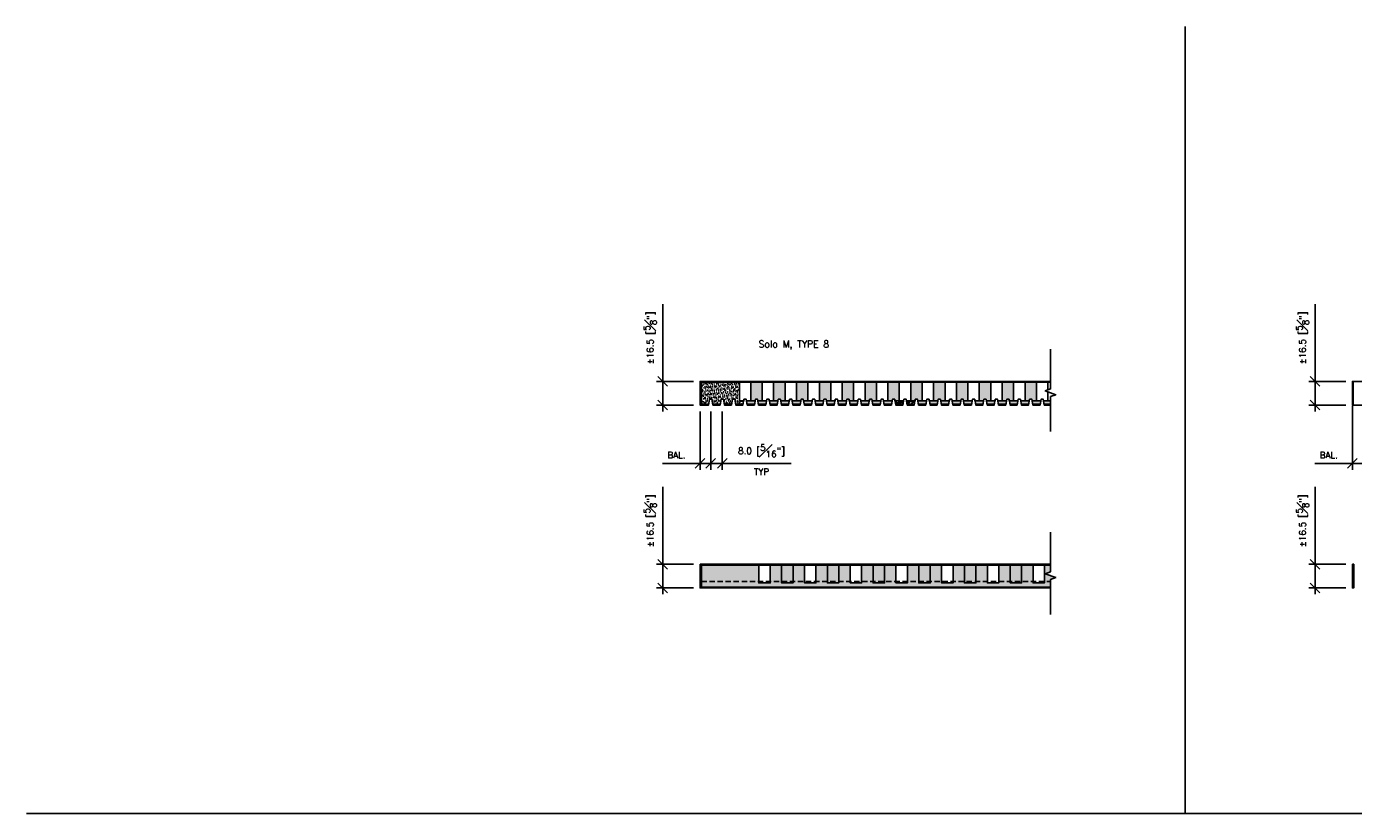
# Model space of a CAD drawing. Header units: millimetres. Extents: x 0 to 4899, y -1170 to 2102.
# Tile 10 of 15: x 12 to 941, y 1551 to 2102. Entities that reach past the tile are written whole.
import ezdxf

# ---------------------------------------------------------------- set-up
doc = ezdxf.new("R2010")
doc.units = ezdxf.units.MM
doc.header["$LTSCALE"] = 15
doc.header["$MEASUREMENT"] = 0
doc.linetypes.add('HIDDEN', pattern=[0.375, 0.25, -0.125])
for name, color, linetype in [('1-DIM', 4, 'Continuous'), ('1-PANEL', 6, 'Continuous'), ('1-TEXT', 2, 'Continuous')]:
    doc.layers.add(name, color=color, linetype=linetype)
doc.styles.add('ROMANS', font='romans.shx')
doc.styles.add('TEXT', font='romans.shx')
doc.dimstyles.new('WDIM 1-2', dxfattribs={"dimscale": 2.25, "dimtxt": 2, "dimasz": 3, "dimexe": 2, "dimexo": 2, "dimgap": 1.6, "dimtad": 1, "dimdec": 1, "dimzin": 3, "dimdsep": 46, "dimtxsty": 'TEXT', "dimblk": 'OBLIQUE', "dimcen": 2, "dimdle": 2, "dimclrd": 256, "dimclre": 4, "dimclrt": 2, "dimazin": 0, "dimtfac": 1, "dimtdec": 1, "dimtmove": 0, "dimatfit": 3, "dimfxl": 0, "dimfrac": 2, "dimtolj": 1, "dimtzin": 0, "dimlwd": -1, "dimlwe": -1, "dimarcsym": 0})
pattern_1 = [(37.5, (-2725.3137, 1488.6482), (-0.06299336, 1.9268238), [0, -1.52, 0, -1.7, 0, -1.625]), (7.5, (-2725.3137, 1488.6482), (1.7697767, 2.822146), [0, -0.82, 0, -1.37, 0, -0.525]), (327.5, (-2726.5437, 1488.6482), (3.1141419, 0.00565905), [0, -0.5, 0, -1.8, 0, -2.35]), (317.5, (-2726.5437, 1488.6482), (3.0061266, 0.8776756), [0, -0.25, 0, -1.18, 0, -1.35])]

# ---------------------------------------------------------------- blocks, each defined once
blk = doc.blocks.new('_OBLIQUE')
at = {"color": 0, "linetype": 'ByBlock'}
blk.add_line((-0.5, -0.5), (0.5, 0.5), dxfattribs=at)
blk = doc.blocks.new('*D37')
at = {"layer": '1-DIM', "transparency": 16777216}
for p, q in [((457.61, 1725.74), (457.61, 1779.97)), ((457.61, 1704.74), (457.61, 1725.74))]:
    blk.add_line(p, q, dxfattribs=at)
at = {"layer": '1-DIM', "color": 4, "transparency": 16777216}
for p, q in [((479.2, 1725.74), (453.11, 1725.74)), ((479.2, 1709.24), (453.11, 1709.24))]:
    blk.add_line(p, q, dxfattribs=at)
at = {"layer": 'DEFPOINTS', "color": 0, "transparency": 16777216}
for p in [(457.61, 1725.74), (483.7, 1725.74), (483.7, 1709.24)]:
    blk.add_point(p, dxfattribs=at)
at = {"layer": '1-DIM', "transparency": 16777216, "xscale": 6.75, "yscale": 6.75, "zscale": 6.75}
for p, rotation in [((457.61, 1725.74), 90), ((457.61, 1709.24), 270)]:
    blk.add_blockref('_OBLIQUE', p, dxfattribs=dict(at, rotation=rotation))
at = {"layer": '1-DIM', "color": 2, "transparency": 16777216, "insert": (448.76, 1756.23), "char_height": 4.5, "attachment_point": 5, "rotation": 90, "style": 'TEXT', "bg_fill": 3, "box_fill_scale": 1.25, "bg_fill_color": 256, "bg_fill_true_color": 13158600, "bg_fill_transparency": 0}
blk.add_mtext('\\A1;%%P16.5 [{\\H1.000000x;\\S5#8;}"]', dxfattribs=at)
blk = doc.blocks.new('*D26')
at = {"layer": '1-DIM', "transparency": 16777216}
for p, q in [((457.61, 1853.74), (457.61, 1907.97)), ((457.61, 1832.74), (457.61, 1853.74))]:
    blk.add_line(p, q, dxfattribs=at)
at = {"layer": '1-DIM', "color": 4, "transparency": 16777216}
for p, q in [((479.2, 1853.74), (453.11, 1853.74)), ((479.2, 1837.24), (453.11, 1837.24))]:
    blk.add_line(p, q, dxfattribs=at)
at = {"layer": 'DEFPOINTS', "color": 0, "transparency": 16777216}
for p in [(457.61, 1853.74), (483.7, 1853.74), (483.7, 1837.24)]:
    blk.add_point(p, dxfattribs=at)
at = {"layer": '1-DIM', "transparency": 16777216, "xscale": 6.75, "yscale": 6.75, "zscale": 6.75}
for p, rotation in [((457.61, 1853.74), 90), ((457.61, 1837.24), 270)]:
    blk.add_blockref('_OBLIQUE', p, dxfattribs=dict(at, rotation=rotation))
at = {"layer": '1-DIM', "color": 2, "transparency": 16777216, "insert": (448.76, 1884.23), "char_height": 4.5, "attachment_point": 5, "rotation": 90, "style": 'TEXT', "bg_fill": 3, "box_fill_scale": 1.25, "bg_fill_color": 256, "bg_fill_true_color": 13158600, "bg_fill_transparency": 0}
blk.add_mtext('\\A1;%%P16.5 [{\\H1.000000x;\\S5#8;}"]', dxfattribs=at)
blk = doc.blocks.new('*D27')
at = {"layer": '1-DIM', "transparency": 16777216}
for p, q in [((914.31, 1725.74), (914.31, 1779.97)), ((914.31, 1704.74), (914.31, 1725.74))]:
    blk.add_line(p, q, dxfattribs=at)
at = {"layer": '1-DIM', "color": 4, "transparency": 16777216}
for p, q in [((935.9, 1725.74), (909.81, 1725.74)), ((935.9, 1709.24), (909.81, 1709.24))]:
    blk.add_line(p, q, dxfattribs=at)
at = {"layer": 'DEFPOINTS', "color": 0, "transparency": 16777216}
for p in [(914.31, 1725.74), (940.4, 1725.74), (940.4, 1709.24)]:
    blk.add_point(p, dxfattribs=at)
at = {"layer": '1-DIM', "transparency": 16777216, "xscale": 6.75, "yscale": 6.75, "zscale": 6.75}
for p, rotation in [((914.31, 1725.74), 90), ((914.31, 1709.24), 270)]:
    blk.add_blockref('_OBLIQUE', p, dxfattribs=dict(at, rotation=rotation))
at = {"layer": '1-DIM', "color": 2, "transparency": 16777216, "insert": (905.46, 1756.23), "char_height": 4.5, "attachment_point": 5, "rotation": 90, "style": 'TEXT', "bg_fill": 3, "box_fill_scale": 1.25, "bg_fill_color": 256, "bg_fill_true_color": 13158600, "bg_fill_transparency": 0}
blk.add_mtext('\\A1;%%P16.5 [{\\H1.000000x;\\S5#8;}"]', dxfattribs=at)
blk = doc.blocks.new('*D29')
at = {"layer": '1-DIM', "transparency": 16777216}
for p, q in [((914.31, 1853.74), (914.31, 1907.97)), ((914.31, 1832.74), (914.31, 1853.74))]:
    blk.add_line(p, q, dxfattribs=at)
at = {"layer": '1-DIM', "color": 4, "transparency": 16777216}
for p, q in [((935.9, 1853.74), (909.81, 1853.74)), ((935.9, 1837.24), (909.81, 1837.24))]:
    blk.add_line(p, q, dxfattribs=at)
at = {"layer": 'DEFPOINTS', "color": 0, "transparency": 16777216}
for p in [(914.31, 1853.74), (940.4, 1853.74), (940.4, 1837.24)]:
    blk.add_point(p, dxfattribs=at)
at = {"layer": '1-DIM', "transparency": 16777216, "xscale": 6.75, "yscale": 6.75, "zscale": 6.75}
for p, rotation in [((914.31, 1853.74), 90), ((914.31, 1837.24), 270)]:
    blk.add_blockref('_OBLIQUE', p, dxfattribs=dict(at, rotation=rotation))
at = {"layer": '1-DIM', "color": 2, "transparency": 16777216, "insert": (905.46, 1884.23), "char_height": 4.5, "attachment_point": 5, "rotation": 90, "style": 'TEXT', "bg_fill": 3, "box_fill_scale": 1.25, "bg_fill_color": 256, "bg_fill_true_color": 13158600, "bg_fill_transparency": 0}
blk.add_mtext('\\A1;%%P16.5 [{\\H1.000000x;\\S5#8;}"]', dxfattribs=at)
blk = doc.blocks.new('*D31')
at = {"layer": '1-DIM', "color": 4, "transparency": 16777216}
for p, q in [((491.19, 1832.78), (491.19, 1791.85)), ((499.19, 1832.78), (499.19, 1791.85))]:
    blk.add_line(p, q, dxfattribs=at)
at = {"layer": '1-DIM', "transparency": 16777216}
for p, q in [((486.69, 1796.35), (499.19, 1796.35)), ((499.19, 1796.35), (547.43, 1796.35))]:
    blk.add_line(p, q, dxfattribs=at)
at = {"layer": 'DEFPOINTS', "color": 0, "transparency": 16777216}
for p in [(491.19, 1837.28), (499.19, 1837.28), (499.19, 1796.35)]:
    blk.add_point(p, dxfattribs=at)
at = {"layer": '1-DIM', "transparency": 16777216, "xscale": 6.75, "yscale": 6.75, "zscale": 6.75, "rotation": 180}
blk.add_blockref('_OBLIQUE', (491.19, 1796.35), dxfattribs=at)
at = {"layer": '1-DIM', "transparency": 16777216, "xscale": 6.75, "yscale": 6.75, "zscale": 6.75}
blk.add_blockref('_OBLIQUE', (499.19, 1796.35), dxfattribs=at)
at = {"layer": '1-DIM', "color": 2, "transparency": 16777216, "char_height": 4.5, "attachment_point": 5, "style": 'TEXT', "bg_fill": 3, "box_fill_scale": 1.25, "bg_fill_color": 256, "bg_fill_true_color": 13158600, "bg_fill_transparency": 0}
for s, insert in [('\\A1;8.0 [{\\H1.000000x;\\S5#16;}"]', (526.69, 1805.2)), ('\\A1;TYP', (526.69, 1790.5))]:
    blk.add_mtext(s, dxfattribs=dict(at, insert=insert))
blk = doc.blocks.new('*D32')
at = {"layer": '1-DIM', "color": 4, "transparency": 16777216}
for p, q in [((483.7, 1832.78), (483.7, 1791.85)), ((491.19, 1832.74), (491.19, 1791.85))]:
    blk.add_line(p, q, dxfattribs=at)
at = {"layer": '1-DIM', "transparency": 16777216}
for p, q in [((483.7, 1796.35), (457.32, 1796.35)), ((495.69, 1796.35), (483.7, 1796.35))]:
    blk.add_line(p, q, dxfattribs=at)
at = {"layer": 'DEFPOINTS', "color": 0, "transparency": 16777216}
for p in [(483.7, 1837.28), (491.19, 1837.24), (483.7, 1796.35)]:
    blk.add_point(p, dxfattribs=at)
at = {"layer": '1-DIM', "transparency": 16777216, "xscale": 6.75, "yscale": 6.75, "zscale": 6.75, "rotation": 180}
blk.add_blockref('_OBLIQUE', (483.7, 1796.35), dxfattribs=at)
at = {"layer": '1-DIM', "transparency": 16777216, "xscale": 6.75, "yscale": 6.75, "zscale": 6.75}
blk.add_blockref('_OBLIQUE', (491.19, 1796.35), dxfattribs=at)
at = {"layer": '1-DIM', "color": 2, "transparency": 16777216, "insert": (467.13, 1802.2), "char_height": 4.5, "attachment_point": 5, "style": 'TEXT', "bg_fill": 3, "box_fill_scale": 1.25, "bg_fill_color": 256, "bg_fill_true_color": 13158600, "bg_fill_transparency": 0}
blk.add_mtext('\\A1;BAL.', dxfattribs=at)
blk = doc.blocks.new('*D34')
at = {"layer": '1-DIM', "color": 4, "transparency": 16777216}
for p, q in [((940.4, 1836.74), (940.4, 1791.85)), ((955.89, 1832.74), (955.89, 1791.85))]:
    blk.add_line(p, q, dxfattribs=at)
at = {"layer": '1-DIM', "transparency": 16777216}
for p, q in [((940.4, 1796.35), (914.02, 1796.35)), ((960.39, 1796.35), (940.4, 1796.35))]:
    blk.add_line(p, q, dxfattribs=at)
at = {"layer": 'DEFPOINTS', "color": 0, "transparency": 16777216}
for p in [(940.4, 1841.24), (955.89, 1837.24), (940.4, 1796.35)]:
    blk.add_point(p, dxfattribs=at)
at = {"layer": '1-DIM', "transparency": 16777216, "xscale": 6.75, "yscale": 6.75, "zscale": 6.75, "rotation": 180}
blk.add_blockref('_OBLIQUE', (940.4, 1796.35), dxfattribs=at)
at = {"layer": '1-DIM', "transparency": 16777216, "xscale": 6.75, "yscale": 6.75, "zscale": 6.75}
blk.add_blockref('_OBLIQUE', (955.89, 1796.35), dxfattribs=at)
at = {"layer": '1-DIM', "color": 2, "transparency": 16777216, "insert": (923.83, 1802.2), "char_height": 4.5, "attachment_point": 5, "style": 'TEXT', "bg_fill": 3, "box_fill_scale": 1.25, "bg_fill_color": 256, "bg_fill_true_color": 13158600, "bg_fill_transparency": 0}
blk.add_mtext('\\A1;BAL.', dxfattribs=at)

msp = doc.modelspace()

# ---------------------------------------------------------------- hatches: boundary and pattern name
at = {"layer": '1-PANEL'}
h = msp.add_hatch(dxfattribs=at)
h.set_pattern_fill('AR-SAND', color=8)
h.set_pattern_definition(pattern_1)
h.paths.add_polyline_path([(498.39, 1841.24), (499.99, 1841.24), (500.61, 1837.74), (505.78, 1837.74), (506.39, 1841.24), (507.99, 1841.24), (508.61, 1837.74), (513.78, 1837.74), (514.22, 1840.24), (511.2, 1840.24), (511.2, 1853.24), (484.7, 1853.24), (484.7, 1837.74), (489.78, 1837.74), (490.39, 1841.24), (491.99, 1841.24), (492.61, 1837.74), (497.78, 1837.74)])
h = msp.add_hatch(dxfattribs=at)
h.set_pattern_fill('AR-SAND', color=8)
h.set_pattern_definition(pattern_1)
h.paths.add_polyline_path([(527.2, 1853.24), (519.2, 1853.24), (519.2, 1840.24), (522.22, 1840.24), (522.39, 1841.24), (523.99, 1841.24), (524.17, 1840.24), (527.2, 1840.24)])
h.paths.add_polyline_path([(543.2, 1853.24), (535.2, 1853.24), (535.2, 1840.24), (538.22, 1840.24), (538.39, 1841.24), (539.99, 1841.24), (540.17, 1840.24), (543.2, 1840.24)])
h.paths.add_polyline_path([(559.2, 1853.24), (551.2, 1853.24), (551.2, 1840.24), (554.22, 1840.24), (554.39, 1841.24), (555.99, 1841.24), (556.17, 1840.24), (559.2, 1840.24)])
h.paths.add_polyline_path([(575.2, 1853.24), (567.2, 1853.24), (567.2, 1840.24), (570.22, 1840.24), (570.39, 1841.24), (571.99, 1841.24), (572.17, 1840.24), (575.2, 1840.24)])
h.paths.add_polyline_path([(591.2, 1853.24), (583.2, 1853.24), (583.2, 1840.24), (586.22, 1840.24), (586.39, 1841.24), (587.99, 1841.24), (588.17, 1840.24), (591.2, 1840.24)])
h.paths.add_polyline_path([(607.2, 1853.24), (599.2, 1853.24), (599.2, 1840.24), (602.22, 1840.24), (602.39, 1841.24), (603.99, 1841.24), (604.17, 1840.24), (607.2, 1840.24)])
h.paths.add_polyline_path([(623.2, 1853.24), (615.2, 1853.24), (615.2, 1840.24), (618.22, 1840.24), (618.39, 1841.24), (619.99, 1841.24), (620.17, 1840.24), (623.2, 1840.24)])
h.paths.add_polyline_path([(618.22, 1840.24), (615.2, 1840.24), (612.17, 1840.24), (612.61, 1837.74), (617.78, 1837.74)])
h.paths.add_polyline_path([(610.22, 1840.24), (607.2, 1840.24), (604.17, 1840.24), (604.61, 1837.74), (609.78, 1837.74)])
h.paths.add_polyline_path([(602.22, 1840.24), (599.2, 1840.24), (596.17, 1840.24), (596.61, 1837.74), (601.78, 1837.74)])
h.paths.add_polyline_path([(594.22, 1840.24), (591.2, 1840.24), (588.17, 1840.24), (588.61, 1837.74), (593.78, 1837.74)])
h.paths.add_polyline_path([(586.22, 1840.24), (583.2, 1840.24), (580.17, 1840.24), (580.61, 1837.74), (585.78, 1837.74)])
h.paths.add_polyline_path([(578.22, 1840.24), (575.2, 1840.24), (572.17, 1840.24), (572.61, 1837.74), (577.78, 1837.74)])
h.paths.add_polyline_path([(570.22, 1840.24), (567.2, 1840.24), (564.17, 1840.24), (564.61, 1837.74), (569.78, 1837.74)])
h.paths.add_polyline_path([(562.22, 1840.24), (559.2, 1840.24), (556.17, 1840.24), (556.61, 1837.74), (561.78, 1837.74)])
h.paths.add_polyline_path([(554.22, 1840.24), (551.2, 1840.24), (548.17, 1840.24), (548.61, 1837.74), (553.78, 1837.74)])
h.paths.add_polyline_path([(546.22, 1840.24), (543.2, 1840.24), (540.17, 1840.24), (540.61, 1837.74), (545.78, 1837.74)])
h.paths.add_polyline_path([(538.22, 1840.24), (535.2, 1840.24), (532.17, 1840.24), (532.61, 1837.74), (537.78, 1837.74)])
h.paths.add_polyline_path([(530.22, 1840.24), (527.2, 1840.24), (524.17, 1840.24), (524.61, 1837.74), (529.78, 1837.74)])
h.paths.add_polyline_path([(522.22, 1840.24), (519.2, 1840.24), (516.17, 1840.24), (516.61, 1837.74), (521.78, 1837.74)])
h = msp.add_hatch(dxfattribs=at)
h.set_pattern_fill('AR-SAND', color=8)
h.set_pattern_definition(pattern_1)
h.paths.add_polyline_path([(639.2, 1853.24), (631.2, 1853.24), (631.2, 1840.24), (634.22, 1840.24), (634.39, 1841.24), (635.99, 1841.24), (636.17, 1840.24), (639.2, 1840.24)])
h.paths.add_polyline_path([(655.2, 1853.24), (647.2, 1853.24), (647.2, 1840.24), (650.22, 1840.24), (650.39, 1841.24), (651.99, 1841.24), (652.17, 1840.24), (655.2, 1840.24)])
h.paths.add_polyline_path([(671.2, 1853.24), (663.2, 1853.24), (663.2, 1840.24), (666.22, 1840.24), (666.39, 1841.24), (667.99, 1841.24), (668.17, 1840.24), (671.2, 1840.24)])
h.paths.add_polyline_path([(687.2, 1853.24), (679.2, 1853.24), (679.2, 1840.24), (682.22, 1840.24), (682.39, 1841.24), (683.99, 1841.24), (684.17, 1840.24), (687.2, 1840.24)])
h.paths.add_polyline_path([(703.2, 1853.24), (695.2, 1853.24), (695.2, 1840.24), (698.22, 1840.24), (698.39, 1841.24), (699.99, 1841.24), (700.17, 1840.24), (703.2, 1840.24)])
h.paths.add_polyline_path([(719.2, 1853.24), (711.2, 1853.24), (711.2, 1840.24), (714.22, 1840.24), (714.39, 1841.24), (715.99, 1841.24), (716.17, 1840.24), (719.2, 1840.24)])
h.paths.add_polyline_path([(729.07, 1840.24), (727.2, 1840.24), (724.17, 1840.24), (724.61, 1837.74), (729.07, 1837.74)])
h.paths.add_polyline_path([(722.22, 1840.24), (719.2, 1840.24), (716.17, 1840.24), (716.61, 1837.74), (721.78, 1837.74)])
h.paths.add_polyline_path([(714.22, 1840.24), (711.2, 1840.24), (708.17, 1840.24), (708.61, 1837.74), (713.78, 1837.74)])
h.paths.add_polyline_path([(706.22, 1840.24), (703.2, 1840.24), (700.17, 1840.24), (700.61, 1837.74), (705.78, 1837.74)])
h.paths.add_polyline_path([(698.22, 1840.24), (695.2, 1840.24), (692.17, 1840.24), (692.61, 1837.74), (697.78, 1837.74)])
h.paths.add_polyline_path([(690.22, 1840.24), (687.2, 1840.24), (684.17, 1840.24), (684.61, 1837.74), (689.78, 1837.74)])
h.paths.add_polyline_path([(682.22, 1840.24), (679.2, 1840.24), (676.17, 1840.24), (676.61, 1837.74), (681.78, 1837.74)])
h.paths.add_polyline_path([(674.22, 1840.24), (671.2, 1840.24), (668.17, 1840.24), (668.61, 1837.74), (673.78, 1837.74)])
h.paths.add_polyline_path([(666.22, 1840.24), (663.2, 1840.24), (660.17, 1840.24), (660.61, 1837.74), (665.78, 1837.74)])
h.paths.add_polyline_path([(658.22, 1840.24), (655.2, 1840.24), (652.17, 1840.24), (652.61, 1837.74), (657.78, 1837.74)])
h.paths.add_polyline_path([(650.22, 1840.24), (647.2, 1840.24), (644.17, 1840.24), (644.61, 1837.74), (649.78, 1837.74)])
h.paths.add_polyline_path([(642.22, 1840.24), (639.2, 1840.24), (636.17, 1840.24), (636.61, 1837.74), (641.78, 1837.74)])
h = msp.add_hatch(dxfattribs=at)
h.set_pattern_fill('AR-SAND', color=8)
h.set_pattern_definition(pattern_1)
h.paths.add_polyline_path([(626.22, 1840.24), (623.2, 1840.24), (620.17, 1840.24), (620.61, 1837.74), (625.78, 1837.74)])
h = msp.add_hatch(dxfattribs=at)
h.set_pattern_fill('AR-SAND', color=8)
h.set_pattern_definition(pattern_1)
h.paths.add_polyline_path([(634.22, 1840.24), (631.2, 1840.24), (628.17, 1840.24), (628.61, 1837.74), (633.78, 1837.74)])

# ---------------------------------------------------------------- linework, layer by layer
for p, q in [((823.25, 2102.23), (823.25, 1551.31)), ((12.14, 1551.31), (1831.78, 1551.31))]:
    msp.add_line(p, q)
at = {"layer": '1-DIM'}
for points in [[(729.07, 1876.31), (729.07, 1848.52), (725.39, 1847.18), (732.75, 1844.5), (729.07, 1843.16), (729.07, 1818.7)], [(729.07, 1748.31), (729.07, 1720.52), (725.39, 1719.18), (732.75, 1716.5), (729.07, 1715.16), (729.07, 1690.7)]]:
    msp.add_lwpolyline(points, dxfattribs=at)
at = {"layer": '1-PANEL'}
for p, q in [((484.2, 1853.74), (484.2, 1837.24)), ((484.7, 1853.74), (484.7, 1837.24)), ((940.9, 1853.74), (940.9, 1837.24))]:
    msp.add_line(p, q, dxfattribs=at)
for points in [[(729.07, 1853.24), (484.7, 1853.24)], [(511.2, 1853.24), (511.2, 1840.24), (514.22, 1840.24), (514.39, 1841.24), (515.99, 1841.24), (516.17, 1840.24), (519.2, 1840.24), (519.2, 1853.24)], [(519.2, 1853.24), (519.2, 1840.24), (522.22, 1840.24), (522.39, 1841.24), (523.99, 1841.24), (524.17, 1840.24), (527.2, 1840.24), (527.2, 1853.24)], [(527.2, 1853.24), (527.2, 1840.24), (530.22, 1840.24), (530.39, 1841.24), (531.99, 1841.24), (532.17, 1840.24), (535.2, 1840.24), (535.2, 1853.24)], [(535.2, 1853.24), (535.2, 1840.24), (538.22, 1840.24), (538.39, 1841.24), (539.99, 1841.24), (540.17, 1840.24), (543.2, 1840.24), (543.2, 1853.24)], [(543.2, 1853.24), (543.2, 1840.24), (546.22, 1840.24), (546.39, 1841.24), (547.99, 1841.24), (548.17, 1840.24), (551.2, 1840.24), (551.2, 1853.24)], [(551.2, 1853.24), (551.2, 1840.24), (554.22, 1840.24), (554.39, 1841.24), (555.99, 1841.24), (556.17, 1840.24), (559.2, 1840.24), (559.2, 1853.24)], [(559.2, 1853.24), (559.2, 1840.24), (562.22, 1840.24), (562.39, 1841.24), (563.99, 1841.24), (564.17, 1840.24), (567.2, 1840.24), (567.2, 1853.24)], [(567.2, 1853.24), (567.2, 1840.24), (570.22, 1840.24), (570.39, 1841.24), (571.99, 1841.24), (572.17, 1840.24), (575.2, 1840.24), (575.2, 1853.24)], [(575.2, 1853.24), (575.2, 1840.24), (578.22, 1840.24), (578.39, 1841.24), (579.99, 1841.24), (580.17, 1840.24), (583.2, 1840.24), (583.2, 1853.24)], [(583.2, 1853.24), (583.2, 1840.24), (586.22, 1840.24), (586.39, 1841.24), (587.99, 1841.24), (588.17, 1840.24), (591.2, 1840.24), (591.2, 1853.24)], [(591.2, 1853.24), (591.2, 1840.24), (594.22, 1840.24), (594.39, 1841.24), (595.99, 1841.24), (596.17, 1840.24), (599.2, 1840.24), (599.2, 1853.24)], [(599.2, 1853.24), (599.2, 1840.24), (602.22, 1840.24), (602.39, 1841.24), (603.99, 1841.24), (604.17, 1840.24), (607.2, 1840.24), (607.2, 1853.24)], [(607.2, 1853.24), (607.2, 1840.24), (610.22, 1840.24), (610.39, 1841.24), (611.99, 1841.24), (612.17, 1840.24), (615.2, 1840.24), (615.2, 1853.24)], [(615.2, 1853.24), (615.2, 1840.24), (618.22, 1840.24), (618.39, 1841.24), (619.99, 1841.24), (620.17, 1840.24), (623.2, 1840.24), (623.2, 1853.24)], [(623.2, 1853.24), (623.2, 1840.24), (626.22, 1840.24), (626.39, 1841.24), (627.99, 1841.24), (628.17, 1840.24), (631.2, 1840.24), (631.2, 1853.24)], [(631.2, 1853.24), (631.2, 1840.24), (634.22, 1840.24), (634.39, 1841.24), (635.99, 1841.24), (636.17, 1840.24), (639.2, 1840.24), (639.2, 1853.24)], [(639.2, 1853.24), (639.2, 1840.24), (642.22, 1840.24), (642.39, 1841.24), (643.99, 1841.24), (644.17, 1840.24), (647.2, 1840.24), (647.2, 1853.24)], [(647.2, 1853.24), (647.2, 1840.24), (650.22, 1840.24), (650.39, 1841.24), (651.99, 1841.24), (652.17, 1840.24), (655.2, 1840.24), (655.2, 1853.24)], [(655.2, 1853.24), (655.2, 1840.24), (658.22, 1840.24), (658.39, 1841.24), (659.99, 1841.24), (660.17, 1840.24), (663.2, 1840.24), (663.2, 1853.24)], [(663.2, 1853.24), (663.2, 1840.24), (666.22, 1840.24), (666.39, 1841.24), (667.99, 1841.24), (668.17, 1840.24), (671.2, 1840.24), (671.2, 1853.24)], [(671.2, 1853.24), (671.2, 1840.24), (674.22, 1840.24), (674.39, 1841.24), (675.99, 1841.24), (676.17, 1840.24), (679.2, 1840.24), (679.2, 1853.24)], [(679.2, 1853.24), (679.2, 1840.24), (682.22, 1840.24), (682.39, 1841.24), (683.99, 1841.24), (684.17, 1840.24), (687.2, 1840.24), (687.2, 1853.24)], [(687.2, 1853.24), (687.2, 1840.24), (690.22, 1840.24), (690.39, 1841.24), (691.99, 1841.24), (692.17, 1840.24), (695.2, 1840.24), (695.2, 1853.24)], [(695.2, 1853.24), (695.2, 1840.24), (698.22, 1840.24), (698.39, 1841.24), (699.99, 1841.24), (700.17, 1840.24), (703.2, 1840.24), (703.2, 1853.24)], [(703.2, 1853.24), (703.2, 1840.24), (706.22, 1840.24), (706.39, 1841.24), (707.99, 1841.24), (708.17, 1840.24), (711.2, 1840.24), (711.2, 1853.24)], [(711.2, 1853.24), (711.2, 1840.24), (714.22, 1840.24), (714.39, 1841.24), (715.99, 1841.24), (716.17, 1840.24), (719.2, 1840.24), (719.2, 1853.24)], [(719.2, 1853.24), (719.2, 1840.24), (722.22, 1840.24), (722.39, 1841.24), (723.99, 1841.24), (724.17, 1840.24), (727.2, 1840.24), (727.2, 1846.52)], [(727.2, 1847.83), (727.2, 1853.24)], [(727.2, 1853.24), (727.2, 1847.83)], [(1185.77, 1853.74), (940.4, 1853.74), (940.4, 1837.24), (954.39, 1837.24)], [(727.2, 1846.52), (727.2, 1840.24), (729.07, 1840.24)], [(484.7, 1837.74), (489.78, 1837.74)], [(492.61, 1837.74), (497.78, 1837.74)], [(500.61, 1837.74), (505.78, 1837.74)], [(508.61, 1837.74), (513.78, 1837.74)], [(516.61, 1837.74), (521.78, 1837.74)], [(524.61, 1837.74), (529.78, 1837.74)], [(532.61, 1837.74), (537.78, 1837.74)], [(540.61, 1837.74), (545.78, 1837.74)], [(548.61, 1837.74), (553.78, 1837.74)], [(556.61, 1837.74), (561.78, 1837.74)], [(564.61, 1837.74), (569.78, 1837.74)], [(572.61, 1837.74), (577.78, 1837.74)], [(580.61, 1837.74), (585.78, 1837.74)], [(588.61, 1837.74), (593.78, 1837.74)], [(596.61, 1837.74), (601.78, 1837.74)], [(604.61, 1837.74), (609.78, 1837.74)], [(612.61, 1837.74), (617.78, 1837.74)], [(620.61, 1837.74), (625.78, 1837.74)], [(628.61, 1837.74), (633.78, 1837.74)], [(636.61, 1837.74), (641.78, 1837.74)], [(644.61, 1837.74), (649.78, 1837.74)], [(652.61, 1837.74), (657.78, 1837.74)], [(660.61, 1837.74), (665.78, 1837.74)], [(668.61, 1837.74), (673.78, 1837.74)], [(676.61, 1837.74), (681.78, 1837.74)], [(684.61, 1837.74), (689.78, 1837.74)], [(692.61, 1837.74), (697.78, 1837.74)], [(700.61, 1837.74), (705.78, 1837.74)], [(708.61, 1837.74), (713.78, 1837.74)], [(716.61, 1837.74), (721.78, 1837.74)], [(724.61, 1837.74), (729.07, 1837.74)], [(524.82, 1725.74), (524.82, 1712.74), (532.82, 1712.74), (532.82, 1725.74), (524.82, 1725.74)], [(540.82, 1725.74), (540.82, 1712.74), (548.82, 1712.74), (548.82, 1725.74), (540.82, 1725.74)], [(556.82, 1725.74), (556.82, 1712.74), (564.82, 1712.74), (564.82, 1725.74), (556.82, 1725.74)], [(572.82, 1725.74), (572.82, 1712.74), (580.82, 1712.74), (580.82, 1725.74), (572.82, 1725.74)], [(588.82, 1725.74), (588.82, 1712.74), (596.82, 1712.74), (596.82, 1725.74), (588.82, 1725.74)], [(604.82, 1725.74), (604.82, 1712.74), (612.82, 1712.74), (612.82, 1725.74), (604.82, 1725.74)], [(620.82, 1725.74), (620.82, 1712.74), (628.82, 1712.74), (628.82, 1725.74), (620.82, 1725.74)], [(636.82, 1725.74), (636.82, 1712.74), (644.82, 1712.74), (644.82, 1725.74), (636.82, 1725.74)], [(652.82, 1725.74), (652.82, 1712.74), (660.82, 1712.74), (660.82, 1725.74), (652.82, 1725.74)], [(668.82, 1725.74), (668.82, 1712.74), (676.82, 1712.74), (676.82, 1725.74), (668.82, 1725.74)], [(684.82, 1725.74), (684.82, 1712.74), (692.82, 1712.74), (692.82, 1725.74), (684.82, 1725.74)], [(700.82, 1725.74), (700.82, 1712.74), (708.82, 1712.74), (708.82, 1725.74), (700.82, 1725.74)], [(716.82, 1725.74), (716.82, 1712.74), (724.82, 1712.74), (724.82, 1725.74), (716.82, 1725.74)]]:
    msp.add_lwpolyline(points, dxfattribs=at)

# ---------------------------------------------------------------- texts
at = {"layer": '1-TEXT', "style": 'ROMANS'}
msp.add_text('Solo M, TYPE 8', height=4.7625, dxfattribs=at).set_placement((524.68, 1877.59))

# ---------------------------------------------------------------- dimensions: what is measured, and where the dimension line sits
at = {"layer": '1-DIM'}
for base, p1, p2, picture, middle in [((457.61, 1725.74), (483.7, 1709.24), (483.7, 1725.74), '*D37', (448.76, 1756.23)), ((914.31, 1725.74), (940.4, 1709.24), (940.4, 1725.74), '*D27', (905.46, 1756.23))]:
    dim = msp.add_linear_dim(base=base, p1=p1, p2=p2, angle=270, text='%%P<>', dimstyle='WDIM 1-2', dxfattribs=at)
    dim.commit()
    dim.dimension.update_dxf_attribs({"geometry": picture, "text_midpoint": middle})

# ---------------------------------------------------------------- next in the draw order: hatches: boundary and pattern name
at = {"layer": '1-PANEL'}
h = msp.add_hatch(dxfattribs=at)
h.set_pattern_fill('AR-SAND', color=8)
h.set_pattern_definition([(37.5, (-2071.6575, 2279.4063), (-0.0629934, 1.9268238), [0, -1.52, 0, -1.7, 0, -1.625]), (7.5, (-2071.6575, 2279.4063), (1.7697767, 2.822146), [0, -0.82, 0, -1.37, 0, -0.525]), (327.5, (-2072.8875, 2279.4063), (3.1141419, 0.0056591), [0, -0.5, 0, -1.8, 0, -2.35]), (317.5, (-2072.8875, 2279.4063), (3.0061266, 0.8776756), [0, -0.25, 0, -1.18, 0, -1.35])])
h.paths.add_polyline_path([(684.82, 1725.24), (660.82, 1725.24), (660.82, 1712.74), (652.82, 1712.74), (652.82, 1725.24), (628.82, 1725.24), (628.82, 1712.74), (620.82, 1712.74), (620.82, 1725.24), (596.82, 1725.24), (596.82, 1712.74), (588.82, 1712.74), (588.82, 1725.24), (564.82, 1725.74), (564.82, 1712.74), (556.82, 1712.74), (556.82, 1725.24), (532.82, 1725.24), (532.82, 1712.74), (524.82, 1712.74), (524.82, 1725.24), (484.7, 1725.24), (484.7, 1709.74), (729.07, 1709.74), (729.07, 1715.16), (732.75, 1716.5), (725.39, 1719.18), (729.07, 1720.52), (729.07, 1725.24), (724.82, 1725.24), (724.82, 1712.74), (716.82, 1712.74), (716.82, 1725.24), (692.82, 1725.24), (692.82, 1712.74), (684.82, 1712.74)])

# ---------------------------------------------------------------- next in the draw order: linework, layer by layer
for p, q in [((484.2, 1725.74), (484.2, 1709.24)), ((484.7, 1725.24), (484.7, 1709.74)), ((940.9, 1725.74), (940.9, 1709.24))]:
    msp.add_line(p, q, dxfattribs=at)
at = {"layer": '1-PANEL', "color": 4, "linetype": 'Continuous'}
msp.add_line((484.7, 1709.74), (484.7, 1725.74), dxfattribs=at)
at = {"layer": '1-PANEL', "color": 1, "linetype": 'HIDDEN'}
msp.add_line((484.7, 1713.74), (729.07, 1713.74), dxfattribs=at)
at = {"layer": '1-PANEL'}
for points in [[(483.7, 1725.74), (484.7, 1725.74), (484.7, 1709.24), (483.7, 1709.24)], [(940.4, 1725.74), (941.4, 1725.74), (941.4, 1709.24), (940.4, 1709.24)]]:
    msp.add_lwpolyline(points, close=True, dxfattribs=at)
for points in [[(484.7, 1725.74), (484.7, 1709.24), (726.7, 1709.24)], [(484.7, 1725.74), (484.7, 1709.24), (729.07, 1709.24)], [(729.07, 1725.74), (484.7, 1725.74), (484.7, 1709.74)], [(729.07, 1725.24), (484.7, 1725.24), (484.7, 1709.74)], [(484.7, 1709.74), (484.7, 1709.74), (729.07, 1709.74)]]:
    msp.add_lwpolyline(points, dxfattribs=at)

# ---------------------------------------------------------------- next in the draw order: dimensions: what is measured, and where the dimension line sits
at = {"layer": '1-DIM'}
for base, p1, p2, picture, middle in [((457.61, 1853.74), (483.7, 1837.24), (483.7, 1853.74), '*D26', (448.76, 1884.23)), ((914.31, 1853.74), (940.4, 1837.24), (940.4, 1853.74), '*D29', (905.46, 1884.23))]:
    dim = msp.add_linear_dim(base=base, p1=p1, p2=p2, angle=270, text='%%P<>', dimstyle='WDIM 1-2', dxfattribs=at)
    dim.commit()
    dim.dimension.update_dxf_attribs({"geometry": picture, "text_midpoint": middle})

# ---------------------------------------------------------------- next in the draw order: linework, layer by layer
at = {"layer": '1-PANEL'}
msp.add_lwpolyline([(729.07, 1853.74), (483.7, 1853.74), (483.7, 1837.24), (489.69, 1837.24), (490.39, 1841.24), (491.99, 1841.24), (492.7, 1837.24), (497.69, 1837.24), (498.39, 1841.24), (499.99, 1841.24), (500.7, 1837.24), (505.69, 1837.24), (506.39, 1841.24), (507.99, 1841.24), (508.7, 1837.24), (513.69, 1837.24), (514.39, 1841.24), (515.99, 1841.24), (516.7, 1837.24), (521.69, 1837.24), (522.39, 1841.24), (523.99, 1841.24), (524.7, 1837.24), (529.69, 1837.24), (530.39, 1841.24), (531.99, 1841.24), (532.7, 1837.24), (537.69, 1837.24), (538.39, 1841.24), (539.99, 1841.24), (540.7, 1837.24), (545.69, 1837.24), (546.39, 1841.24), (547.99, 1841.24), (548.7, 1837.24), (553.69, 1837.24), (554.39, 1841.24), (555.99, 1841.24), (556.7, 1837.24), (561.69, 1837.24), (562.39, 1841.24), (563.99, 1841.24), (564.7, 1837.24), (569.69, 1837.24), (570.39, 1841.24), (571.99, 1841.24), (572.7, 1837.24), (577.69, 1837.24), (578.39, 1841.24), (579.99, 1841.24), (580.7, 1837.24), (585.69, 1837.24), (586.39, 1841.24), (587.99, 1841.24), (588.7, 1837.24), (593.69, 1837.24), (594.39, 1841.24), (595.99, 1841.24), (596.7, 1837.24), (601.69, 1837.24), (602.39, 1841.24), (603.99, 1841.24), (604.7, 1837.24), (609.69, 1837.24), (610.39, 1841.24), (611.99, 1841.24), (612.7, 1837.24), (617.69, 1837.24), (618.39, 1841.24), (619.99, 1841.24), (620.7, 1837.24), (625.69, 1837.24), (626.39, 1841.24), (627.99, 1841.24), (628.7, 1837.24), (633.69, 1837.24), (634.39, 1841.24), (635.99, 1841.24), (636.7, 1837.24), (641.69, 1837.24), (642.39, 1841.24), (643.99, 1841.24), (644.7, 1837.24), (649.69, 1837.24), (650.39, 1841.24), (651.99, 1841.24), (652.7, 1837.24), (657.69, 1837.24), (658.39, 1841.24), (659.99, 1841.24), (660.7, 1837.24), (665.69, 1837.24), (666.39, 1841.24), (667.99, 1841.24), (668.7, 1837.24), (673.69, 1837.24), (674.39, 1841.24), (675.99, 1841.24), (676.7, 1837.24), (681.69, 1837.24), (682.39, 1841.24), (683.99, 1841.24), (684.7, 1837.24), (689.69, 1837.24), (690.39, 1841.24), (691.99, 1841.24), (692.7, 1837.24), (697.69, 1837.24), (698.39, 1841.24), (699.99, 1841.24), (700.7, 1837.24), (705.69, 1837.24), (706.39, 1841.24), (707.99, 1841.24), (708.7, 1837.24), (713.69, 1837.24), (714.39, 1841.24), (715.99, 1841.24), (716.7, 1837.24), (721.69, 1837.24), (722.39, 1841.24), (723.99, 1841.24), (724.7, 1837.24), (729.07, 1837.24)], dxfattribs=at)

# ---------------------------------------------------------------- next in the draw order: dimensions: what is measured, and where the dimension line sits
at = {"layer": '1-DIM'}
dim = msp.add_linear_dim(base=(940.4, 1796.35), p1=(955.89, 1837.24), p2=(940.4, 1841.24), text='BAL.', dimstyle='WDIM 1-2', dxfattribs=at)
dim.commit()
dim.dimension.update_dxf_attribs({"geometry": '*D34', "text_midpoint": (923.83, 1802.2)})

# ---------------------------------------------------------------- next in the draw order: dimensions: what is measured, and where the dimension line sits
dim = msp.add_linear_dim(base=(499.19, 1796.35), p1=(491.19, 1837.28), p2=(499.19, 1837.28), angle=180, text='<>\\XTYP', dimstyle='WDIM 1-2', dxfattribs=at)
dim.commit()
dim.dimension.update_dxf_attribs({"geometry": '*D31', "text_midpoint": (526.69, 1796.35)})

# ---------------------------------------------------------------- next in the draw order: dimensions: what is measured, and where the dimension line sits
dim = msp.add_linear_dim(base=(483.7, 1796.35), p1=(491.19, 1837.24), p2=(483.7, 1837.28), text='BAL.', dimstyle='WDIM 1-2', dxfattribs=at)
dim.commit()
dim.dimension.update_dxf_attribs({"geometry": '*D32', "text_midpoint": (467.13, 1802.2)})

doc.saveas('drawing.dxf')
